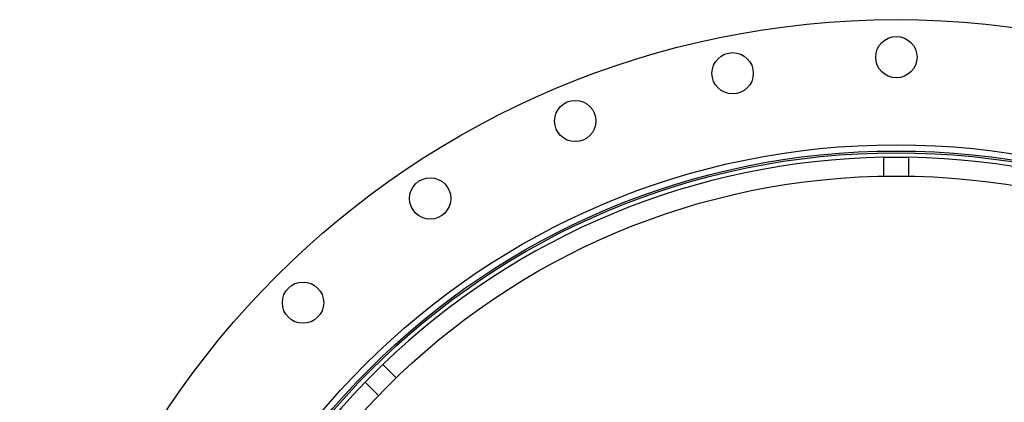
# Model space of a CAD drawing. Header units: millimetres. Extents: x 1200 to 2600, y 1259 to 2659.
# Tile 8 of 15: x 1200 to 1986, y 2353 to 2659. Entities that reach past the tile are written whole.
import ezdxf

# ---------------------------------------------------------------- set-up
doc = ezdxf.new("R2010")
doc.units = ezdxf.units.MM

msp = doc.modelspace()

# ---------------------------------------------------------------- linework, layer by layer
at = {"color": 7, "linetype": 'Continuous', "lineweight": 25}
for p, q in [((1889.82, 2549.02), (1909.82, 2549.02)), ((1889.82, 2533.93), (1889.82, 2549.02)), ((1909.82, 2533.93), (1909.82, 2549.02)), ((1475.56, 2369.14), (1489.7, 2383.28)), ((1500.37, 2372.61), (1489.7, 2383.28)), ((1486.23, 2358.47), (1475.56, 2369.14))]:
    msp.add_line(p, q, dxfattribs=at)
at = {"color": 7, "linetype": 'Continuous', "lineweight": 25, "flags": 128}
for points in [[(1890.62, 2549.02), (1899.82, 2549.09), (1909.03, 2549.02)], [(1476.12, 2369.7), (1482.58, 2376.26), (1489.14, 2382.72)]]:
    msp.add_lwpolyline(points, dxfattribs=at)
at = {"color": 7, "linetype": 'Continuous', "lineweight": 25}
for centre, radius in [((1899.82, 1959.02), 700), ((1899.82, 2629.02), 16.5), ((1769.11, 2616.14), 16.5), ((1643.42, 2578.02), 16.5), ((1899.82, 1959.02), 600), ((1899.82, 1959.02), 595), ((1899.82, 1959.02), 593.6), ((1899.82, 1959.02), 575), ((1527.59, 2516.1), 16.5), ((1426.06, 2432.78), 16.5)]:
    msp.add_circle(centre, radius, dxfattribs=at)
for start, end in [(90.97104, 134.02896), (45.97104, 89.02896), (135.97104, 179.02896)]:
    msp.add_arc((1899.82, 1959.02), 590.07, start, end, dxfattribs=at)

doc.saveas('drawing.dxf')
